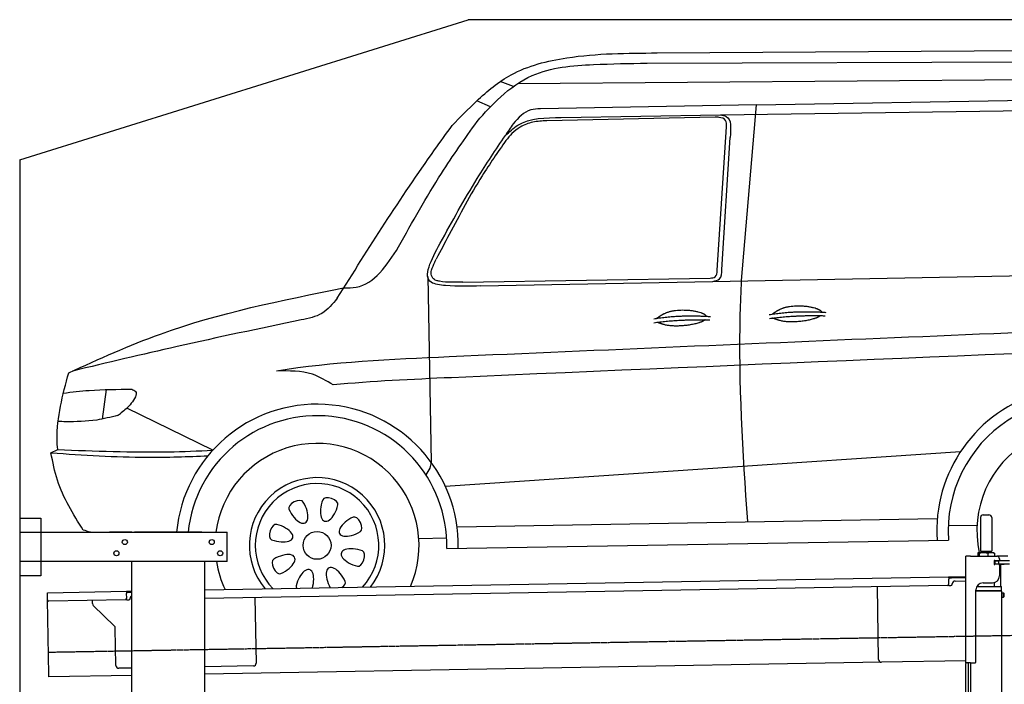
# Model space of a CAD drawing. Header units: millimetres. Extents: x 1073 to 6773, y 5641 to 12616.
# Tile 3 of 4: x 1073 to 4585, y 10246 to 12616. Entities that reach past the tile are written whole.
import ezdxf

# ---------------------------------------------------------------- set-up
doc = ezdxf.new("R2010")
doc.units = ezdxf.units.MM
doc.linetypes.add('GEN3', pattern=[6.25, 5, -1.25])
doc.layers.get('0').update_dxf_attribs({"lineweight": 25})
doc.layers.add('3', color=6, linetype='GEN3', lineweight=25)
doc.layers.add('Car', color=10, linetype='Continuous')

msp = doc.modelspace()

# ---------------------------------------------------------------- linework, layer by layer
for p, q in [((1072.8, 12115.9), (2672.8, 12615.9)), ((5822.8, 12615.9), (2672.8, 12615.9)), ((1072.8, 12115.9), (1072.8, 5815.9)), ((1072.8, 10838), (1147.8, 10838)), ((1147.8, 10838), (1147.8, 10633)), ((4499.6, 10840), (4499.6, 10720)), ((4509.6, 10850), (4529.6, 10850)), ((4539.6, 10840), (4539.6, 10720)), ((1072.8, 10788), (1812.8, 10788)), ((1472.8, 10788), (1392.8, 10788)), ((1472.8, 10788), (1482.8, 10788)), ((1722.8, 10788), (1482.8, 10788)), ((1722.8, 10788), (1732.8, 10788)), ((1732.8, 10788), (1812.8, 10788)), ((1812.8, 10683), (1812.8, 10788)), ((4489.6, 10712.5), (4489.6, 10702.5)), ((4492.1, 10715), (4491.6, 10714.7)), ((4492.5, 10715), (4492.1, 10715)), ((4510.3, 10715), (4492.5, 10715)), ((4495.4, 10712.5), (4495.4, 10702.5)), ((4499.6, 10720), (4539.6, 10720)), ((4501.6, 10715), (4501.6, 10720)), ((4537.4, 10715), (4510.3, 10715)), ((4525.3, 10712.5), (4525.3, 10702.5)), ((4547.1, 10715), (4537.4, 10715)), ((4537.6, 10715), (4537.6, 10720)), ((4547.1, 10715), (4547.5, 10714.7)), ((4549.5, 10712.5), (4549.5, 10702.5)), ((1812.8, 10683), (1072.8, 10683)), ((1472.8, 8708), (1472.8, 10683)), ((1732.8, 8063), (1732.8, 10683)), ((4447.6, 10322.5), (4447.6, 10702.5)), ((4463.6, 10702.5), (4447.6, 10702.5)), ((4447.6, 10322.5), (4447.6, 10702.5)), ((4463.6, 10702.5), (4557.6, 10702.5)), ((4550.6, 10686), (4548.7, 10686)), ((4549.6, 10676.6), (4549.6, 10683.8)), ((4550.6, 10686), (4551.6, 10686)), ((4550.6, 10686), (4550.6, 10674)), ((4564.6, 10686), (4551.6, 10686)), ((4552.2, 10686.5), (4564.6, 10686.5)), ((4597.6, 10702.5), (4557.6, 10702.5)), ((4564.6, 10686), (4565.6, 10686)), ((4567.7, 10686), (4565.6, 10686)), ((4565.6, 10674), (4565.6, 10686)), ((4567.6, 10692.5), (4567.6, 10689.5)), ((4603.4, 10686), (4567.7, 10686)), ((4548.7, 10674), (4548.6, 10674)), ((4550.6, 10674), (4548.7, 10674)), ((4551.6, 10674), (4550.6, 10674)), ((4552.2, 10674), (4551.6, 10674)), ((4564.6, 10674), (4552.2, 10674)), ((4565.6, 10674), (4564.6, 10674)), ((4565.6, 10674), (4567.7, 10674)), ((4567.6, 10671), (4567.6, 10632.5)), ((4603.4, 10674), (4567.7, 10674)), ((4572.6, 10593.9), (4572.6, 10672.5)), ((4584.6, 10672.5), (4572.6, 10672.5)), ((1147.8, 10633), (1072.8, 10633)), ((1732.8, 10582.1), (4386.1, 10628.4)), ((4386.1, 10628.4), (4396.1, 10628.6)), ((4386.1, 10628.4), (4386.2, 10620.4)), ((4396.2, 10624.6), (4386.2, 10624.4)), ((4386.5, 10603.4), (4386.2, 10620.4)), ((4396.1, 10628.6), (4445.9, 10629.4)), ((4447.6, 10625.5), (4396.2, 10624.6)), ((4408.8, 10613.8), (4447.6, 10614.5)), ((4508.6, 10607.5), (4542.6, 10607.5)), ((4549.6, 10593.9), (4549.6, 10608.5)), ((1171.6, 10572.3), (1454, 10577.2)), ((1171.7, 10564.3), (1171.6, 10572.3)), ((1454, 10577.2), (1464, 10577.4)), ((1454, 10577.2), (1454.2, 10569.2)), ((1464.1, 10573.4), (1454.1, 10573.2)), ((1464, 10577.4), (1472.8, 10577.5)), ((1472.8, 10573.5), (1464.1, 10573.4)), ((4381.6, 10598.3), (1732.8, 10552.1)), ((4136.2, 10334), (4131.7, 10593.9)), ((4389.1, 10597.4), (4394.1, 10597.5)), ((4399, 10602.6), (4399, 10603.6)), ((4483.6, 10325.5), (4483.6, 10582.5)), ((4483.6, 10325.5), (4483.6, 10582.5)), ((4483.6, 10580.8), (4574.5, 10580.6)), ((4483.6, 10579), (4571.5, 10578.9)), ((4571.5, 10578.9), (4483.6, 10579)), ((4574.5, 10577.2), (4483.6, 10577.3)), ((4486.4, 10594), (4574.6, 10593.9)), ((4489.6, 10594), (4489.6, 10598.7)), ((4571.5, 10578.9), (4574.5, 10580.6)), ((4571.5, 10578.9), (4574.5, 10577.2)), ((4572.6, 10578.3), (4572.6, 10579.5)), ((4574.5, 10580.6), (4574.6, 10593.9)), ((4574.5, 10577.2), (4574.5, 10571.4)), ((4574.5, 10571.4), (4581.5, 10571.4)), ((4581.5, 10556.4), (4581.5, 10571.4)), ((4582.5, 10570.4), (4581.5, 10571.4)), ((1172, 10547.3), (1171.7, 10564.3)), ((1176.7, 10280.3), (1172, 10547.3)), ((1449.6, 10547.1), (1177.1, 10542.4)), ((1332.3, 10533.2), (1332.1, 10545.1)), ((1454.5, 10552.2), (1454.2, 10569.2)), ((1457.1, 10546.3), (1462.1, 10546.3)), ((1467, 10551.4), (1467, 10552.4)), ((1912, 10555.2), (1916.1, 10321.2)), ((4574.5, 10556.4), (4571.8, 8191.9)), ((4574.5, 10556.4), (4581.5, 10556.4)), ((4582.5, 10557.4), (4581.5, 10556.4)), ((4582.5, 10570.4), (4582.5, 10557.4)), ((1410.8, 10453.4), (1335.3, 10526.2)), ((1416.1, 10312.5), (1413.8, 10446.3)), ((4447.6, 10329.4), (4146.4, 10324.2)), ((1472.8, 10303.5), (1426.3, 10302.7)), ((4146.4, 10324.2), (1732.8, 10282)), ((1906.2, 10311.1), (1732.8, 10308)), ((4447.6, 10322.5), (4447.6, 10319.5)), ((4463.6, 10322.5), (4447.6, 10322.5)), ((4447.6, 10322.5), (4447.6, 10319.5)), ((4463.6, 10322.5), (4447.6, 10322.5)), ((4447.6, 8072.5), (4447.6, 10319.5)), ((4455.6, 10319.5), (4455.6, 10322.5)), ((4455.6, 10319.5), (4455.6, 10322.5)), ((4455.6, 10319.5), (4455.6, 8072.5)), ((4464.1, 10322.5), (4461.8, 8192.1)), ((4463.6, 10322.5), (4480.6, 10322.5)), ((4463.6, 10322.5), (4480.6, 10322.5)), ((1176.8, 10272.3), (1176.7, 10280.3)), ((1472.8, 10277.5), (1176.8, 10272.3))]:
    msp.add_line(p, q)
for centre in [(1447.8, 10753), (1757.8, 10753), (1417.8, 10713), (1787.8, 10713)]:
    msp.add_circle(centre, 9)
for centre, radius, start, end in [((4509.6, 10840), 10, 90, 180), ((4529.6, 10840), 10, 0, 90), ((4549.6, 10686.5), 1, 48.5904, 221.4096), ((4546.6, 10683.8), 3, 0, 41.4096), ((4546.6, 10676.6), 3, 318.5904, 0), ((4552.2, 10689.5), 3, 228.5904, 270), ((4557.6, 10692.5), 10, 0, 90), ((4564.6, 10689.5), 3, 270, 0), ((4549.6, 10674), 1, 138.5904, 311.4096), ((4552.2, 10671), 3, 90, 131.4096), ((4564.6, 10671), 3, 0, 90), ((4409, 10603.8), 10, 91, 181), ((4508.6, 10582.5), 25, 90, 180), ((4542.6, 10632.5), 25, 270, 0), ((4381.5, 10603.3), 5, 271, 1), ((4389, 10602.4), 5, 214.2367, 271), ((4394, 10602.5), 5, 271, 1), ((1177, 10547.4), 5, 181, 271), ((1449.5, 10552.1), 5, 271, 1), ((1457, 10551.3), 5, 214.2367, 271), ((1462, 10551.3), 5, 271, 1), ((1477, 10552.6), 10, 114.7874, 181), ((1342.3, 10533.4), 10, 181, 226), ((1403.8, 10446.2), 10, 1, 46), ((4146.2, 10334.2), 10, 181, 271), ((4480.6, 10325.5), 3, 270, 0), ((4480.6, 10325.5), 3, 270, 0), ((1426.1, 10312.7), 10, 181, 271), ((1906.1, 10321.1), 10, 271, 1)]:
    msp.add_arc(centre, radius, start, end)
for points, weights in [([(4492.5, 10715), (4491.2, 10715), (4489.6, 10712.5)], [1, 1.0379548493, 1]), ([(4495.4, 10712.5), (4493.9, 10715), (4492.5, 10715)], [1, 1.0379548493, 1]), ([(4510.3, 10715), (4503.4, 10715), (4495.4, 10712.5)], [1, 1.0379548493, 1]), ([(4525.3, 10712.5), (4517.3, 10715), (4510.3, 10715)], [1, 1.0379548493, 1]), ([(4537.4, 10715), (4531.8, 10715), (4525.3, 10712.5)], [1, 1.0379548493, 1]), ([(4549.5, 10712.5), (4543, 10715), (4537.4, 10715)], [1, 1.0379548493, 1]), ([(4547.5, 10714.7), (4548.4, 10714.2), (4549.5, 10712.5)], [1.01682908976, 1.02536255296, 1])]:
    msp.add_rational_spline(points, weights, degree=2)
for points, knots in [([(4574.5, 10571.4), (4574.5, 10571.4), (4574.5, 10571.2), (4574.4, 10570.4), (4574.3, 10569.9), (4574.2, 10568.5), (4574.1, 10567.7), (4574, 10565.8), (4574, 10564.8), (4574, 10563.9)], [3.394726, 3.394726, 3.394726, 3.394726, 3.677618, 3.677618, 3.96051, 3.96051, 4.243406, 4.243406, 4.526301, 4.526301, 4.526301, 4.526301]), ([(4574, 10563.9), (4574, 10563), (4574, 10561.9), (4574.1, 10560.1), (4574.2, 10559.3), (4574.3, 10557.9), (4574.4, 10557.3), (4574.5, 10556.6), (4574.5, 10556.4), (4574.5, 10556.4)], [0, 0, 0, 0, 0.282896, 0.282896, 0.565791, 0.565791, 0.848683, 0.848683, 1.131575, 1.131575, 1.131575, 1.131575])]:
    msp.add_open_spline(points, degree=3, knots=knots)
at = {"layer": '3'}
msp.add_line((1175.3, 10360.3), (6230.5, 10448.5), dxfattribs=at)
at = {"layer": 'Car'}
for p, q in [((3346.9, 12497.3), (5548.1, 12511.9)), ((3310.5, 12460.8), (5737, 12469)), ((2849.5, 12388.5), (5748, 12411.1)), ((2833.7, 12377.6), (2786.3, 12395)), ((3701.1, 12312.6), (4744.3, 12330.7)), ((2752.2, 12305.4), (2702.9, 12326.2)), ((3701.1, 12312.6), (2929.9, 12298.2)), ((3572.3, 12276.7), (5355.3, 12302.4)), ((3647.3, 11685.5), (3701.1, 12312.6)), ((3553.4, 12267.7), (2952.9, 12255.7)), ((3004, 12266.7), (3572.3, 12276.7)), ((3561, 11722.9), (3594, 12234)), ((3577, 11725.5), (3606.3, 12196.1)), ((2528, 11699.5), (2540.3, 11037.7)), ((3545.3, 11682.6), (5607.2, 11720.9)), ((2653.1, 11680), (3535.2, 11694.2)), ((2716.5, 11666.5), (3545.3, 11682.6)), ((1380.9, 11296.9), (1367.3, 11191.7)), ((1761.6, 11080.5), (1455.4, 11230.8)), ((1184.4, 11071.1), (1208.3, 11083)), ((2590.3, 10952.8), (4428.6, 11075.5)), ((2632.6, 10807), (4345.4, 10837.4)), ((4384.7, 10813.4), (4487.2, 10812)), ((2496.3, 10765.6), (2595.1, 10768.4)), ((2595.7, 10729.6), (4385.5, 10759.7))]:
    msp.add_line(p, q, dxfattribs=at)
msp.add_circle((2133.4, 10741.1), 49.8, dxfattribs=at)
for centre, radius, start, end in [((4854.9, 10793.1), 511.4, 26.6471, 183.8174), ((2133.4, 10741.1), 503.5, 358.771, 174.6548), ((4854.9, 10793.1), 470.6, 1.2902, 184.0237), ((2133.4, 10741.1), 462.4, 358.5763, 174.179), ((4854.9, 10793.1), 368.2, 335.8432, 192.2511), ((2133.4, 10741.1), 363.7, 336.2939, 172.5913), ((2133.4, 10741.1), 241.5, 321.9891, 220.0109), ((2133.4, 10741.1), 220.3, 317.3622, 224.6378), ((2133.4, 10741.1), 363.7, 189.1911, 205.7061)]:
    msp.add_arc(centre, radius, start, end, dxfattribs=at)
for centre, major_axis, ratio, start_param, end_param in [((2058.7, 10882.8), (-25.7, -12.9), 0.518455, 3.141593, 6.283185), ((2061.9, 10876.7), (-29.3, 55.4), 0.461408, 1.451723, 4.813727), ((2178.7, 10887.5), (18.5, 59.9), 0.461408, 1.451723, 4.813727), ((2180.7, 10894.1), (-27.3, 9), 0.518455, 3.141593, 6.283185), ((1980.4, 10788.4), (-9, -27.3), 0.518455, 3.141593, 6.283185), ((2269, 10812.7), (55.4, 29.3), 0.461408, 1.451723, 4.813727), ((2275.1, 10815.9), (-12.9, 25.7), 0.518455, 3.141593, 6.283185), ((1987, 10786.4), (-59.9, 18.5), 0.461408, 1.451723, 4.813727), ((2279.9, 10695.9), (59.9, -18.5), 0.461408, 1.451723, 4.813727), ((2286.4, 10693.8), (9, 27.3), 0.518455, 3.141593, 6.283185), ((1991.8, 10666.4), (12.9, -25.7), 0.518455, 3.141593, 6.283185), ((1997.9, 10669.6), (-55.4, -29.3), 0.461408, 1.451723, 4.813727), ((2088.2, 10594.7), (-18.5, -59.9), 0.461408, 1.614569, 4.813727), ((2205, 10605.6), (29.3, -55.4), 0.461408, 1.451723, 4.752018), ((2208.2, 10599.5), (25.7, 12.9), 0.518455, 5.015223, 6.283185), ((2086.1, 10588.1), (27.3, -9), 0.518455, 3.141593, 3.726865)]:
    msp.add_ellipse(centre, major_axis=major_axis, ratio=ratio, start_param=start_param, end_param=end_param, dxfattribs=at)
for points in [[(2615.6, 12238.8), (2702.4, 12325.7), (2825.8, 12419.4), (3024.1, 12479.9), (3346.9, 12497.3)], [(2704.1, 12252.9), (2788.3, 12340.7), (2901, 12416.7), (3119.5, 12456), (3310.5, 12460.8)], [(2929.9, 12298.2), (2895.6, 12294.3), (2833.4, 12244.3), (2804.9, 12202.7)], [(3594, 12234), (3590.5, 12256.8), (3567.1, 12267.5), (3553.4, 12267.7)], [(3572.3, 12276.7), (3592.1, 12271.2), (3606.3, 12196.1)], [(2205.5, 11622.7), (2552.6, 12151.6), (2615.6, 12238.8)], [(2424.2, 11805.6), (2577.1, 12067.7), (2704.1, 12252.9)], [(2952.9, 12255.7), (2902.9, 12250.1), (2858.2, 12232.9), (2828.6, 12209.7), (2807.1, 12185.2)], [(2572.5, 11818.8), (2704.9, 12049.9), (2804.9, 12202.7)], [(2807.1, 12185.2), (2722, 12058.9), (2604.5, 11849.4), (2558.3, 11762.4)], [(2228.2, 11659.2), (2273.1, 11661.9), (2424.2, 11805.6)], [(2716.5, 11666.5), (2591.8, 11667.8), (2540.8, 11679.2), (2572.5, 11818.8)], [(2541.8, 11722.5), (2552.9, 11751.7), (2558.3, 11762.4)], [(2558.4, 11685.4), (2546.5, 11694.6), (2539.9, 11713.7), (2541.8, 11722.5)], [(3535.2, 11694.2), (3553.3, 11698.7), (3561, 11722.9)], [(3545.3, 11682.6), (3569.1, 11691.2), (3577, 11725.5)], [(1247.5, 11356.7), (1574.7, 11494.8), (2228.2, 11659.2)], [(2653.1, 11680), (2570.5, 11683), (2558.4, 11685.4)], [(3669.3, 10826.5), (3642.9, 11566.9), (3647.3, 11685.5)], [(2205.5, 11622.7), (2150.5, 11568.6), (2076.7, 11545.2)], [(2076.7, 11545.2), (1634.1, 11450.2), (1261, 11362.8)], [(2191.1, 11313.2), (2117.3, 11351.1), (1989.3, 11362.7)], [(1228.7, 11284.2), (1320.5, 11293.9), (1472.4, 11297.8)], [(1472.4, 11297.8), (1485.5, 11290.1), (1470.9, 11247.8), (1435.2, 11213.4)], [(1422, 11204.5), (1347.4, 11188.2), (1236.3, 11182.2), (1209.6, 11182.5)], [(1422, 11204.5), (1429.3, 11208.7), (1435.2, 11213.4)], [(1299.6, 10795.6), (1207.3, 10973.1), (1184.4, 11071.1)], [(1184.4, 11071.1), (1527.6, 11055.4), (1744.3, 11060.6)], [(1208.3, 11083), (1603.5, 11074.8), (1761.6, 11080.5)], [(2540.3, 11037.7), (2535.1, 11016.7), (2521.4, 10992.7)]]:
    msp.add_spline(points, degree=3, dxfattribs=at)
for points, degree, knots in [([(2804.9, 12202.7), (2819.2, 12216.1), (2872.5, 12266.1), (2948.9, 12266.7), (3004, 12266.7)], 3, [0, 0, 0, 0, 57.930933, 214.891418, 214.891418, 214.891418, 214.891418]), ([(3756.3, 11565.7), (3770.2, 11575), (3791.2, 11592), (3828.6, 11603.5), (3907.5, 11595.6), (3930.3, 11579.6), (3933.1, 11573)], 5, [0.0312671, 0.0312671, 0.0312671, 0.0312671, 0.0312671, 0.0312671, 0.300106, 0.4815851, 0.4815851, 0.4815851, 0.4815851, 0.4815851, 0.4815851]), ([(3344.6, 11550.8), (3358.5, 11560.1), (3379.5, 11577.1), (3416.9, 11588.6), (3495.7, 11580.7), (3518.6, 11564.7), (3521.4, 11558.1)], 5, [0.0312671, 0.0312671, 0.0312671, 0.0312671, 0.0312671, 0.0312671, 0.300106, 0.4815851, 0.4815851, 0.4815851, 0.4815851, 0.4815851, 0.4815851]), ([(3929, 11560.5), (3923.4, 11555.5), (3899, 11544.1), (3844.9, 11532.7), (3787.9, 11536.4), (3776.6, 11545.9), (3757.2, 11551.6)], 5, [0.551779, 0.551779, 0.551779, 0.551779, 0.551779, 0.551779, 0.700106, 0.9266319, 0.9266319, 0.9266319, 0.9266319, 0.9266319, 0.9266319]), ([(5856.2, 11550.2), (4783.8, 11505.9), (3510.9, 11453.3), (2189.8, 11395.1), (1989.3, 11362.7)], 3, [0, 0, 0, 0, 3254.386517, 3862.731679, 3862.731679, 3862.731679, 3862.731679]), ([(3517.3, 11545.6), (3511.7, 11540.6), (3487.3, 11529.2), (3433.2, 11517.8), (3376.1, 11521.5), (3364.9, 11531), (3345.5, 11536.7)], 5, [0.551779, 0.551779, 0.551779, 0.551779, 0.551779, 0.551779, 0.700106, 0.9266319, 0.9266319, 0.9266319, 0.9266319, 0.9266319, 0.9266319]), ([(5800.1, 11473.4), (4749.2, 11430), (3560.9, 11380.8), (2330.5, 11326.8), (2191.1, 11313.2)], 3, [65.401558, 65.401558, 65.401558, 65.401558, 3254.386517, 3669.289716, 3669.289716, 3669.289716, 3669.289716]), ([(1208.3, 11083), (1207.1, 11095), (1201.6, 11185.2), (1226.2, 11277.1), (1247.5, 11356.7)], 3, [299.610603, 299.610603, 299.610603, 299.610603, 336.794927, 577.883724, 577.883724, 577.883724, 577.883724])]:
    msp.add_open_spline(points, degree=degree, knots=knots, dxfattribs=at)
for points, degree in [([(3334.2, 11549.1), (3423.9, 11564.6), (3536.2, 11557.3)], 2), ([(3746, 11564), (3835.6, 11579.5), (3947.9, 11572.2)], 2), ([(3746.5, 11550.1), (3838.5, 11563.2), (3945.9, 11560.1)], 2), ([(3334.8, 11535.2), (3426.8, 11548.3), (3534.2, 11545.2)], 2), ([(1324.9, 10788), (1316.4, 10790.5), (1308, 10793), (1299.6, 10795.6)], 3)]:
    msp.add_open_spline(points, degree=degree, dxfattribs=at)

doc.saveas('drawing.dxf')
